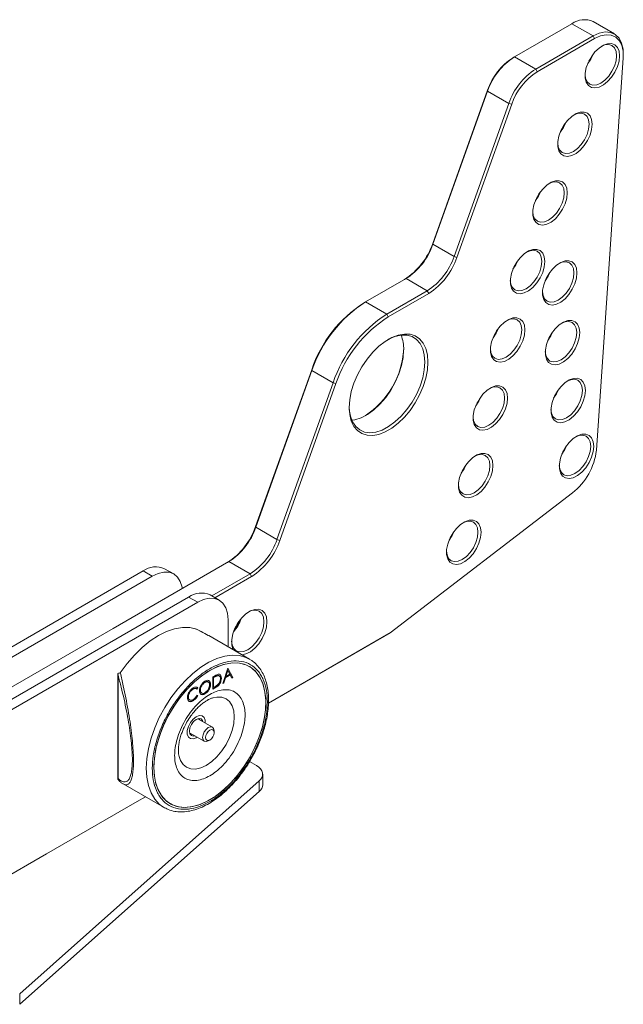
# Model space of a CAD drawing. Header units: millimetres. Extents: x 3051 to 4546, y 621 to 1589.
# Tile 6 of 6: x 4405 to 4546, y 1096 to 1326. Entities that reach past the tile are written whole.
import ezdxf

# ---------------------------------------------------------------- set-up
doc = ezdxf.new("R2010")
doc.units = ezdxf.units.MM

msp = doc.modelspace()

# ---------------------------------------------------------------- linework, layer by layer
at = {"color": 7, "linetype": 'Continuous', "lineweight": 15}
for p, q in [((4543.6, 1322.38), (4538.65, 1325.23)), ((4533.65, 1324.74), (4520.26, 1317.01)), ((4538.6, 1321.88), (4533.65, 1324.74)), ((4525.21, 1314.15), (4538.6, 1321.88)), ((4538.96, 1321.27), (4525.56, 1313.54)), ((4538.96, 1321.27), (4538.6, 1321.88)), ((4519.91, 1316.8), (4520.26, 1317.01)), ((4525.21, 1314.15), (4520.26, 1317.01)), ((4539.41, 1225.08), (4545.65, 1316.74)), ((4545.67, 1317.39), (4545.67, 1317.8)), ((4525.56, 1313.54), (4525.21, 1314.15)), ((4501.15, 1273.41), (4513.95, 1309.19)), ((4513.99, 1308.99), (4501.19, 1273.22)), ((4513.99, 1308.99), (4513.95, 1309.19)), ((4518.94, 1306.13), (4513.99, 1308.99)), ((4506.14, 1270.36), (4518.94, 1306.13)), ((4519.6, 1305.92), (4506.81, 1270.15)), ((4519.6, 1305.92), (4518.94, 1306.13)), ((4501.19, 1273.22), (4501.15, 1273.41)), ((4506.14, 1270.36), (4501.19, 1273.22)), ((4506.81, 1270.15), (4506.14, 1270.36)), ((4494.92, 1265.2), (4485.47, 1259.75)), ((4499.87, 1262.34), (4494.92, 1265.2)), ((4490.42, 1256.89), (4499.87, 1262.34)), ((4500.22, 1261.73), (4490.78, 1256.28)), ((4500.22, 1261.73), (4499.87, 1262.34)), ((4485.47, 1259.75), (4485.12, 1259.54)), ((4490.42, 1256.89), (4485.47, 1259.75)), ((4490.78, 1256.28), (4490.42, 1256.89)), ((4459.79, 1207.29), (4472.89, 1243.91)), ((4472.93, 1243.71), (4459.83, 1207.09)), ((4472.93, 1243.71), (4472.89, 1243.91)), ((4477.88, 1240.86), (4472.93, 1243.71)), ((4464.78, 1204.23), (4477.88, 1240.86)), ((4478.55, 1240.65), (4465.45, 1204.02)), ((4478.55, 1240.65), (4477.88, 1240.86)), ((4491.21, 1182.44), (4533.82, 1215.11)), ((4459.83, 1207.09), (4459.79, 1207.29)), ((4464.78, 1204.23), (4459.83, 1207.09)), ((4465.45, 1204.02), (4464.78, 1204.23)), ((4453.56, 1199.07), (4426.51, 1183.46)), ((4458.51, 1196.22), (4453.56, 1199.07)), ((4433.54, 1196.91), (4326.17, 1134.92)), ((4435.66, 1195.68), (4433.54, 1196.91)), ((4440.66, 1196.18), (4438.54, 1197.4)), ((4435.66, 1195.68), (4328.29, 1133.7)), ((4449.55, 1191.05), (4458.51, 1196.22)), ((4458.86, 1195.61), (4450.26, 1190.64)), ((4458.86, 1195.61), (4458.51, 1196.22)), ((4444.15, 1190.78), (4336.77, 1128.8)), ((4446.27, 1189.56), (4338.89, 1127.57)), ((4446.27, 1189.56), (4444.15, 1190.78)), ((4451.27, 1190.05), (4449.15, 1191.28)), ((4453.34, 1179.18), (4453.34, 1185.48)), ((4426.51, 1183.46), (4332.07, 1128.94)), ((4445.88, 1183.31), (4445.49, 1183.44)), ((4445.83, 1183.34), (4445.96, 1183.31)), ((4448.83, 1181.77), (4448.59, 1181.9)), ((4458.39, 1176.26), (4448.84, 1181.78)), ((4462.8, 1166.03), (4491.21, 1182.44)), ((4490.89, 1182.25), (4462.8, 1166.03)), ((4490.89, 1182.25), (4491.21, 1182.44)), ((4452.12, 1170.62), (4453.29, 1174.15)), ((4453.23, 1173.65), (4452.78, 1172.3)), ((4453.3, 1173.61), (4452.86, 1172.26)), ((4453.23, 1173.65), (4453.3, 1173.61)), ((4453.29, 1174.15), (4453.32, 1174.17)), ((4453.29, 1174.15), (4454.39, 1172.02)), ((4453.74, 1172.77), (4453.3, 1173.61)), ((4453.32, 1174.17), (4454.46, 1171.97)), ((4427.64, 1172.95), (4427.64, 1148.25)), ((4427.67, 1172.53), (4427.64, 1172.94)), ((4427.67, 1148.39), (4427.67, 1172.53)), ((4449.77, 1172.12), (4450.27, 1172.41)), ((4449.77, 1169.26), (4449.77, 1172.12)), ((4450.09, 1172.1), (4449.92, 1172)), ((4449.92, 1172), (4449.92, 1169.73)), ((4449.92, 1172), (4449.99, 1171.96)), ((4450.16, 1172.06), (4449.99, 1171.96)), ((4449.99, 1171.96), (4449.99, 1169.69)), ((4450.09, 1172.1), (4450.16, 1172.06)), ((4450.85, 1172.46), (4450.93, 1172.42)), ((4451.73, 1171.87), (4451.8, 1171.83)), ((4452.66, 1171.93), (4452.29, 1170.8)), ((4452.74, 1171.89), (4452.36, 1170.76)), ((4453.79, 1172.58), (4452.66, 1171.93)), ((4452.66, 1171.93), (4452.74, 1171.89)), ((4453.86, 1172.54), (4452.74, 1171.89)), ((4452.78, 1172.3), (4452.86, 1172.26)), ((4452.86, 1172.26), (4453.74, 1172.77)), ((4453.79, 1172.58), (4453.86, 1172.54)), ((4454.22, 1171.84), (4453.86, 1172.54)), ((4454.39, 1172.02), (4454.19, 1171.9)), ((4454.46, 1171.97), (4454.22, 1171.84)), ((4454.39, 1172.02), (4454.46, 1171.97)), ((4445.11, 1169.3), (4445.18, 1169.26)), ((4445.98, 1169.72), (4446.21, 1169.62)), ((4446.21, 1169.62), (4446.01, 1169.34)), ((4446.28, 1169.58), (4446.08, 1169.3)), ((4446.21, 1169.62), (4446.28, 1169.58)), ((4446.81, 1169.06), (4446.88, 1169.01)), ((4447.88, 1170.9), (4447.95, 1170.85)), ((4449.19, 1170.44), (4449.26, 1170.4)), ((4450.46, 1169.75), (4449.77, 1169.35)), ((4450.54, 1169.71), (4449.77, 1169.26)), ((4449.92, 1169.73), (4449.99, 1169.69)), ((4449.99, 1169.69), (4450.27, 1169.85)), ((4450.46, 1169.75), (4450.54, 1169.71)), ((4452.36, 1170.76), (4452.12, 1170.62)), ((4452.29, 1170.8), (4452.15, 1170.72)), ((4452.29, 1170.8), (4452.36, 1170.76)), ((4444.02, 1167.45), (4444.09, 1167.41)), ((4445.13, 1166.59), (4445.2, 1166.55)), ((4446.08, 1167.83), (4446.28, 1167.78)), ((4447.89, 1168.19), (4447.96, 1168.15)), ((4449.55, 1167.16), (4449.9, 1167.27)), ((4449.69, 1160.38), (4446.26, 1162.36)), ((4450.09, 1159.1), (4450.09, 1159.51)), ((4444.36, 1159.07), (4447.79, 1157.09)), ((4448.74, 1157.19), (4449.1, 1157.39)), ((4458.38, 1152.35), (4459.97, 1151.43)), ((4427.64, 1148.24), (4427.67, 1148.39)), ((4461.44, 1146.94), (4461.44, 1149.39)), ((4460.63, 1147.82), (4404.68, 1098.09)), ((4428.84, 1147.14), (4428.8, 1147.17)), ((4428.84, 1147.13), (4438.39, 1141.62)), ((4460.63, 1147.82), (4460.63, 1145.37)), ((4460.63, 1145.37), (4404.68, 1095.64)), ((4434.05, 1144.13), (4432.13, 1143.02)), ((4410.91, 1130.77), (4432.13, 1143.02)), ((4438.39, 1141.62), (4438.08, 1141.81)), ((4410.91, 1130.77), (4396.77, 1122.61)), ((4404.68, 1098.09), (4404.68, 1095.64))]:
    msp.add_line(p, q, dxfattribs=at)
at = {"color": 8, "linetype": 'Continuous', "lineweight": 15}
msp.add_line((4448.59, 1181.9), (4445.96, 1183.31), dxfattribs=at)
at = {"color": 7, "linetype": 'Continuous', "lineweight": 15, "flags": 128}
for points in [[(4538.6, 1321.88), (4540.05, 1322.54), (4541.44, 1322.83), (4542.71, 1322.73), (4543.8, 1322.25), (4544.68, 1321.4), (4545.29, 1320.23), (4545.62, 1318.78), (4545.67, 1317.8)], [(4545.65, 1316.74), (4545.62, 1318.32), (4545.31, 1319.7), (4544.73, 1320.82), (4543.9, 1321.62), (4542.86, 1322.08), (4541.65, 1322.17), (4540.34, 1321.9), (4538.96, 1321.27)], [(4544.81, 1317.26), (4544.68, 1316.03), (4544.31, 1314.73), (4543.71, 1313.45), (4542.93, 1312.25), (4542.02, 1311.23), (4541.03, 1310.44), (4540.02, 1309.93), (4539.06, 1309.73), (4538.21, 1309.87), (4537.51, 1310.32), (4537.03, 1311.06), (4536.78, 1312.04), (4536.78, 1313.21), (4537.03, 1314.49), (4537.51, 1315.79), (4538.21, 1317.04), (4539.06, 1318.16), (4540.02, 1319.07), (4541.03, 1319.73), (4542.02, 1320.08), (4542.93, 1320.11), (4543.71, 1319.82), (4544.31, 1319.22), (4544.68, 1318.35), (4544.81, 1317.26)], [(4544.1, 1317.26), (4543.97, 1318.29), (4543.61, 1319.1), (4543.02, 1319.64), (4542.26, 1319.88), (4541.37, 1319.79), (4540.59, 1319.48)], [(4536.75, 1312.82), (4536.87, 1311.99), (4537.24, 1311.18), (4537.82, 1310.64), (4538.58, 1310.4), (4539.47, 1310.49), (4540.42, 1310.89), (4541.37, 1311.59), (4542.26, 1312.52), (4543.02, 1313.64), (4543.61, 1314.86), (4543.97, 1316.09), (4544.1, 1317.26)], [(4538.62, 1317.63), (4538.07, 1316.5), (4537.37, 1315.45)], [(4537.59, 1315.96), (4538.06, 1316.71), (4538.3, 1317.18)], [(4538.41, 1301.26), (4538.28, 1300.03), (4537.91, 1298.73), (4537.32, 1297.45), (4536.54, 1296.26), (4535.63, 1295.23), (4534.63, 1294.44), (4533.62, 1293.93), (4532.66, 1293.74), (4531.81, 1293.87), (4531.12, 1294.32), (4530.63, 1295.06), (4530.38, 1296.05), (4530.38, 1297.21), (4530.63, 1298.49), (4531.12, 1299.79), (4531.81, 1301.04), (4532.66, 1302.16), (4533.62, 1303.07), (4534.63, 1303.73), (4535.63, 1304.08), (4536.54, 1304.11), (4537.32, 1303.82), (4537.91, 1303.22), (4538.28, 1302.35), (4538.41, 1301.26)], [(4537.7, 1301.26), (4537.58, 1302.29), (4537.21, 1303.1), (4536.63, 1303.65), (4535.87, 1303.88), (4534.98, 1303.79), (4534.2, 1303.48)], [(4530.35, 1296.82), (4530.47, 1295.99), (4530.84, 1295.18), (4531.43, 1294.64), (4532.19, 1294.4), (4533.07, 1294.49), (4534.03, 1294.9), (4534.98, 1295.59), (4535.87, 1296.53), (4536.63, 1297.64), (4537.21, 1298.86), (4537.58, 1300.09), (4537.7, 1301.26)], [(4532.23, 1301.63), (4531.68, 1300.5), (4530.97, 1299.46)], [(4531.2, 1299.96), (4531.66, 1300.71), (4531.9, 1301.18)], [(4532.58, 1285.22), (4532.46, 1283.99), (4532.08, 1282.69), (4531.49, 1281.41), (4530.71, 1280.21), (4529.8, 1279.19), (4528.8, 1278.4), (4527.8, 1277.89), (4526.84, 1277.7), (4525.98, 1277.83), (4525.29, 1278.28), (4524.8, 1279.02), (4524.55, 1280.01), (4524.55, 1281.17), (4524.8, 1282.45), (4525.29, 1283.75), (4525.98, 1285), (4526.84, 1286.12), (4527.8, 1287.03), (4528.8, 1287.69), (4529.8, 1288.04), (4530.71, 1288.07), (4531.49, 1287.78), (4532.08, 1287.18), (4532.46, 1286.31), (4532.58, 1285.22)], [(4531.88, 1285.22), (4531.75, 1286.25), (4531.38, 1287.06), (4530.8, 1287.6), (4530.04, 1287.84), (4529.15, 1287.75), (4528.37, 1287.44)], [(4524.53, 1280.78), (4524.65, 1279.95), (4525.01, 1279.14), (4525.6, 1278.6), (4526.36, 1278.36), (4527.25, 1278.45), (4528.2, 1278.86), (4529.15, 1279.55), (4530.04, 1280.49), (4530.8, 1281.6), (4531.38, 1282.82), (4531.75, 1284.05), (4531.88, 1285.22)], [(4526.4, 1285.59), (4525.85, 1284.46), (4525.14, 1283.41)], [(4525.37, 1283.92), (4525.83, 1284.67), (4526.08, 1285.14)], [(4527.34, 1269.18), (4527.21, 1267.95), (4526.84, 1266.65), (4526.24, 1265.37), (4525.47, 1264.18), (4524.55, 1263.15), (4523.56, 1262.36), (4522.55, 1261.85), (4521.59, 1261.66), (4520.74, 1261.79), (4520.04, 1262.24), (4519.56, 1262.98), (4519.31, 1263.97), (4519.31, 1265.13), (4519.56, 1266.41), (4520.04, 1267.71), (4520.74, 1268.96), (4521.59, 1270.08), (4522.55, 1270.99), (4523.56, 1271.65), (4524.55, 1272), (4525.47, 1272.03), (4526.24, 1271.74), (4526.84, 1271.14), (4527.21, 1270.27), (4527.34, 1269.18)], [(4526.63, 1269.18), (4526.5, 1270.21), (4526.14, 1271.02), (4525.55, 1271.57), (4524.79, 1271.8), (4523.9, 1271.71), (4523.12, 1271.4)], [(4519.28, 1264.74), (4519.4, 1263.91), (4519.77, 1263.1), (4520.35, 1262.56), (4521.11, 1262.32), (4522, 1262.41), (4522.95, 1262.82), (4523.9, 1263.51), (4524.79, 1264.45), (4525.55, 1265.56), (4526.14, 1266.78), (4526.5, 1268.01), (4526.63, 1269.18)], [(4521.15, 1269.55), (4520.6, 1268.42), (4519.9, 1267.38)], [(4520.13, 1267.88), (4520.59, 1268.63), (4520.83, 1269.1)], [(4534.85, 1266.52), (4534.73, 1265.29), (4534.35, 1263.99), (4533.76, 1262.7), (4532.98, 1261.51), (4532.07, 1260.49), (4531.08, 1259.7), (4530.07, 1259.19), (4529.11, 1258.99), (4528.25, 1259.13), (4527.56, 1259.58), (4527.08, 1260.32), (4526.82, 1261.3), (4526.82, 1262.47), (4527.08, 1263.74), (4527.56, 1265.05), (4528.25, 1266.3), (4529.11, 1267.42), (4530.07, 1268.33), (4531.08, 1268.99), (4532.07, 1269.34), (4532.98, 1269.37), (4533.76, 1269.08), (4534.35, 1268.48), (4534.73, 1267.61), (4534.85, 1266.52)], [(4534.15, 1266.52), (4534.02, 1267.55), (4533.65, 1268.36), (4533.07, 1268.9), (4532.31, 1269.14), (4531.42, 1269.05), (4530.64, 1268.74)], [(4526.8, 1262.08), (4526.92, 1261.25), (4527.28, 1260.44), (4527.87, 1259.9), (4528.63, 1259.66), (4529.52, 1259.75), (4530.47, 1260.15), (4531.42, 1260.85), (4532.31, 1261.78), (4533.07, 1262.9), (4533.65, 1264.11), (4534.02, 1265.35), (4534.15, 1266.52)], [(4528.67, 1266.89), (4528.12, 1265.75), (4527.41, 1264.71)], [(4527.64, 1265.22), (4528.1, 1265.97), (4528.35, 1266.44)], [(4522.69, 1253.19), (4522.56, 1251.96), (4522.19, 1250.66), (4521.59, 1249.37), (4520.82, 1248.18), (4519.9, 1247.16), (4518.91, 1246.37), (4517.9, 1245.86), (4516.94, 1245.66), (4516.09, 1245.79), (4515.4, 1246.25), (4514.91, 1246.99), (4514.66, 1247.97), (4514.66, 1249.14), (4514.91, 1250.41), (4515.4, 1251.72), (4516.09, 1252.97), (4516.94, 1254.08), (4517.9, 1255), (4518.91, 1255.66), (4519.9, 1256.01), (4520.82, 1256.04), (4521.59, 1255.75), (4522.19, 1255.15), (4522.56, 1254.28), (4522.69, 1253.19)], [(4521.98, 1253.19), (4521.85, 1254.22), (4521.49, 1255.03), (4520.9, 1255.57), (4520.14, 1255.81), (4519.25, 1255.72), (4518.47, 1255.41)], [(4535.51, 1252.57), (4535.38, 1251.34), (4535.01, 1250.04), (4534.42, 1248.75), (4533.64, 1247.56), (4532.73, 1246.53), (4531.73, 1245.74), (4530.73, 1245.23), (4529.76, 1245.04), (4528.91, 1245.17), (4528.22, 1245.62), (4527.73, 1246.37), (4527.48, 1247.35), (4527.48, 1248.52), (4527.73, 1249.79), (4528.22, 1251.1), (4528.91, 1252.35), (4529.76, 1253.46), (4530.73, 1254.38), (4531.73, 1255.03), (4532.73, 1255.39), (4533.64, 1255.42), (4534.42, 1255.12), (4535.01, 1254.52), (4535.38, 1253.65), (4535.51, 1252.57)], [(4534.8, 1252.57), (4534.68, 1253.6), (4534.31, 1254.41), (4533.73, 1254.95), (4532.97, 1255.18), (4532.08, 1255.1), (4531.3, 1254.79)], [(4500.03, 1245.7), (4499.9, 1243.88), (4499.53, 1241.96), (4498.92, 1240), (4498.09, 1238.06), (4497.06, 1236.17), (4495.86, 1234.4), (4494.53, 1232.8), (4493.09, 1231.4), (4491.59, 1230.25), (4490.08, 1229.37), (4488.58, 1228.8), (4487.14, 1228.54), (4485.81, 1228.6), (4484.61, 1228.98), (4483.58, 1229.68), (4482.75, 1230.67), (4482.14, 1231.92), (4481.77, 1233.41), (4481.64, 1235.08), (4481.77, 1236.9), (4482.14, 1238.82), (4482.75, 1240.77), (4483.58, 1242.72), (4484.61, 1244.6), (4485.81, 1246.37), (4487.14, 1247.98), (4488.58, 1249.38), (4490.08, 1250.53), (4491.59, 1251.41), (4493.09, 1251.98), (4494.53, 1252.24), (4495.86, 1252.18), (4497.06, 1251.79), (4498.09, 1251.1), (4498.92, 1250.11), (4499.53, 1248.85), (4499.9, 1247.37), (4500.03, 1245.7)], [(4499.32, 1245.7), (4499.19, 1247.35), (4498.82, 1248.8), (4498.2, 1250.02), (4497.36, 1250.97), (4496.32, 1251.63), (4495.12, 1251.96), (4493.78, 1251.97), (4492.34, 1251.65), (4490.86, 1251.01), (4490.66, 1250.9)], [(4514.63, 1248.75), (4514.75, 1247.92), (4515.12, 1247.11), (4515.7, 1246.57), (4516.46, 1246.33), (4517.35, 1246.42), (4518.3, 1246.82), (4519.25, 1247.52), (4520.14, 1248.45), (4520.9, 1249.57), (4521.49, 1250.78), (4521.85, 1252.02), (4521.98, 1253.19)], [(4516.5, 1253.56), (4515.95, 1252.42), (4515.25, 1251.38)], [(4515.48, 1251.89), (4515.94, 1252.64), (4516.18, 1253.11)], [(4527.45, 1248.13), (4527.58, 1247.3), (4527.94, 1246.49), (4528.53, 1245.94), (4529.29, 1245.71), (4530.18, 1245.8), (4531.13, 1246.2), (4532.08, 1246.89), (4532.97, 1247.83), (4533.73, 1248.95), (4534.31, 1250.16), (4534.68, 1251.4), (4534.8, 1252.57)], [(4529.33, 1252.94), (4528.78, 1251.8), (4528.07, 1250.76)], [(4528.3, 1251.27), (4528.76, 1252.02), (4529, 1252.48)], [(4494.37, 1248.55), (4494.24, 1246.75), (4493.87, 1244.86), (4493.25, 1242.93), (4492.41, 1241.01), (4491.37, 1239.16), (4490.17, 1237.43), (4488.83, 1235.88), (4487.39, 1234.55), (4485.91, 1233.47), (4484.41, 1232.68), (4482.94, 1232.2), (4482.27, 1232.08)], [(4481.64, 1235.29), (4481.67, 1234.64), (4481.93, 1233.08), (4482.43, 1231.74), (4483.16, 1230.65), (4484.1, 1229.85), (4485.23, 1229.35), (4486.5, 1229.18), (4487.89, 1229.34), (4489.36, 1229.82), (4490.86, 1230.61), (4492.34, 1231.69), (4493.78, 1233.02), (4495.12, 1234.58), (4496.32, 1236.3), (4497.36, 1238.15), (4498.2, 1240.07), (4498.82, 1242), (4499.19, 1243.9), (4499.32, 1245.7)], [(4518.65, 1237.29), (4518.52, 1236.06), (4518.15, 1234.76), (4517.55, 1233.47), (4516.78, 1232.28), (4515.86, 1231.25), (4514.87, 1230.46), (4513.86, 1229.95), (4512.9, 1229.76), (4512.05, 1229.89), (4511.36, 1230.34), (4510.87, 1231.08), (4510.62, 1232.07), (4510.62, 1233.23), (4510.87, 1234.51), (4511.36, 1235.81), (4512.05, 1237.06), (4512.9, 1238.18), (4513.86, 1239.1), (4514.87, 1239.75), (4515.86, 1240.11), (4516.78, 1240.14), (4517.55, 1239.84), (4518.15, 1239.24), (4518.52, 1238.37), (4518.65, 1237.29)], [(4536.82, 1239.05), (4536.69, 1237.82), (4536.32, 1236.52), (4535.72, 1235.23), (4534.95, 1234.04), (4534.03, 1233.02), (4533.04, 1232.22), (4532.03, 1231.72), (4531.07, 1231.52), (4530.22, 1231.65), (4529.53, 1232.11), (4529.04, 1232.85), (4528.79, 1233.83), (4528.79, 1235), (4529.04, 1236.27), (4529.53, 1237.58), (4530.22, 1238.83), (4531.07, 1239.94), (4532.03, 1240.86), (4533.04, 1241.52), (4534.03, 1241.87), (4534.95, 1241.9), (4535.72, 1241.61), (4536.32, 1241.01), (4536.69, 1240.14), (4536.82, 1239.05)], [(4536.11, 1239.05), (4535.98, 1240.08), (4535.62, 1240.89), (4535.03, 1241.43), (4534.27, 1241.67), (4533.38, 1241.58), (4532.61, 1241.27)], [(4512.46, 1237.65), (4511.91, 1236.52), (4511.21, 1235.48)], [(4517.94, 1237.29), (4517.81, 1238.31), (4517.45, 1239.12), (4516.86, 1239.67), (4516.1, 1239.9), (4515.21, 1239.81), (4514.44, 1239.5)], [(4528.76, 1234.61), (4528.88, 1233.78), (4529.25, 1232.97), (4529.83, 1232.42), (4530.59, 1232.19), (4531.48, 1232.28), (4532.43, 1232.68), (4533.38, 1233.38), (4534.27, 1234.31), (4535.03, 1235.43), (4535.62, 1236.64), (4535.98, 1237.88), (4536.11, 1239.05)], [(4530.63, 1239.42), (4530.08, 1238.28), (4529.38, 1237.24)], [(4529.61, 1237.75), (4530.07, 1238.5), (4530.31, 1238.97)], [(4510.59, 1232.84), (4510.71, 1232.01), (4511.08, 1231.2), (4511.66, 1230.66), (4512.42, 1230.43), (4513.31, 1230.51), (4514.26, 1230.92), (4515.21, 1231.61), (4516.1, 1232.55), (4516.86, 1233.66), (4517.45, 1234.88), (4517.81, 1236.11), (4517.94, 1237.29)], [(4511.44, 1235.98), (4511.9, 1236.74), (4512.14, 1237.2)], [(4538.77, 1226), (4538.64, 1224.77), (4538.27, 1223.47), (4537.68, 1222.19), (4536.9, 1220.99), (4535.98, 1219.97), (4534.99, 1219.18), (4533.98, 1218.67), (4533.02, 1218.47), (4532.17, 1218.61), (4531.48, 1219.06), (4530.99, 1219.8), (4530.74, 1220.78), (4530.74, 1221.95), (4530.99, 1223.23), (4531.48, 1224.53), (4532.17, 1225.78), (4533.02, 1226.9), (4533.98, 1227.81), (4534.99, 1228.47), (4535.98, 1228.82), (4536.9, 1228.85), (4537.68, 1228.56), (4538.27, 1227.96), (4538.64, 1227.09), (4538.77, 1226)], [(4538.06, 1226), (4537.94, 1227.03), (4537.57, 1227.84), (4536.98, 1228.38), (4536.22, 1228.62), (4535.34, 1228.53), (4534.56, 1228.22)], [(4532.59, 1226.37), (4532.03, 1225.24), (4531.33, 1224.19)], [(4515.23, 1221.51), (4515.1, 1220.28), (4514.73, 1218.98), (4514.14, 1217.7), (4513.36, 1216.5), (4512.44, 1215.48), (4511.45, 1214.69), (4510.44, 1214.18), (4509.48, 1213.99), (4508.63, 1214.12), (4507.94, 1214.57), (4507.45, 1215.31), (4507.2, 1216.3), (4507.2, 1217.46), (4507.45, 1218.74), (4507.94, 1220.04), (4508.63, 1221.29), (4509.48, 1222.41), (4510.44, 1223.32), (4511.45, 1223.98), (4512.44, 1224.33), (4513.36, 1224.36), (4514.14, 1224.07), (4514.73, 1223.47), (4515.1, 1222.6), (4515.23, 1221.51)], [(4514.52, 1221.51), (4514.4, 1222.54), (4514.03, 1223.35), (4513.44, 1223.89), (4512.68, 1224.13), (4511.8, 1224.04), (4511.02, 1223.73)], [(4530.71, 1221.56), (4530.83, 1220.73), (4531.2, 1219.92), (4531.78, 1219.38), (4532.55, 1219.14), (4533.43, 1219.23), (4534.38, 1219.63), (4535.34, 1220.33), (4536.22, 1221.26), (4536.98, 1222.38), (4537.57, 1223.6), (4537.94, 1224.83), (4538.06, 1226)], [(4531.56, 1224.7), (4532.02, 1225.45), (4532.26, 1225.92)], [(4509.05, 1221.88), (4508.49, 1220.75), (4507.79, 1219.7)], [(4507.17, 1217.07), (4507.29, 1216.24), (4507.66, 1215.43), (4508.24, 1214.89), (4509.01, 1214.65), (4509.89, 1214.74), (4510.84, 1215.15), (4511.8, 1215.84), (4512.68, 1216.78), (4513.44, 1217.89), (4514.03, 1219.11), (4514.4, 1220.34), (4514.52, 1221.51)], [(4508.02, 1220.21), (4508.48, 1220.96), (4508.72, 1221.43)], [(4512.44, 1205.92), (4512.31, 1204.69), (4511.94, 1203.39), (4511.35, 1202.1), (4510.57, 1200.91), (4509.65, 1199.88), (4508.66, 1199.09), (4507.65, 1198.58), (4506.69, 1198.39), (4505.84, 1198.52), (4505.15, 1198.97), (4504.66, 1199.71), (4504.41, 1200.7), (4504.41, 1201.87), (4504.66, 1203.14), (4505.15, 1204.44), (4505.84, 1205.69), (4506.69, 1206.81), (4507.65, 1207.73), (4508.66, 1208.38), (4509.65, 1208.74), (4510.57, 1208.77), (4511.35, 1208.47), (4511.94, 1207.87), (4512.31, 1207), (4512.44, 1205.92)], [(4511.73, 1205.92), (4511.61, 1206.94), (4511.24, 1207.76), (4510.66, 1208.3), (4509.89, 1208.53), (4509.01, 1208.45), (4508.23, 1208.14)], [(4504.38, 1201.48), (4504.5, 1200.65), (4504.87, 1199.83), (4505.46, 1199.29), (4506.22, 1199.06), (4507.1, 1199.14), (4508.06, 1199.55), (4509.01, 1200.24), (4509.89, 1201.18), (4510.66, 1202.29), (4511.24, 1203.51), (4511.61, 1204.75), (4511.73, 1205.92)], [(4506.26, 1206.28), (4505.71, 1205.15), (4505, 1204.11)], [(4505.23, 1204.61), (4505.69, 1205.37), (4505.93, 1205.83)], [(4442.65, 1192.78), (4442.6, 1193.11), (4442.19, 1194.41), (4441.54, 1195.45), (4440.66, 1196.18), (4439.59, 1196.57), (4438.37, 1196.62), (4437.04, 1196.32), (4435.66, 1195.68)], [(4453.34, 1185.48), (4453.2, 1186.99), (4452.8, 1188.29), (4452.15, 1189.33), (4451.27, 1190.05), (4450.2, 1190.45), (4448.97, 1190.5), (4447.65, 1190.2), (4446.27, 1189.56)], [(4454.54, 1178.48), (4454.46, 1178.65), (4454.2, 1179.66), (4454.2, 1180.86), (4454.46, 1182.17), (4454.96, 1183.5), (4455.67, 1184.79), (4456.55, 1185.93), (4457.53, 1186.87), (4458.57, 1187.55), (4459.59, 1187.91), (4460.52, 1187.94), (4461.32, 1187.64), (4461.93, 1187.02), (4462.31, 1186.13), (4462.44, 1185.02), (4462.44, 1185.02)], [(4461.74, 1185.02), (4461.61, 1186.07), (4461.23, 1186.91), (4460.63, 1187.47), (4459.85, 1187.71), (4458.93, 1187.62), (4458.13, 1187.3)], [(4454.18, 1180.45), (4454.3, 1179.59), (4454.68, 1178.76), (4455.28, 1178.2), (4456.06, 1177.96), (4456.98, 1178.05), (4457.95, 1178.46), (4458.93, 1179.18), (4459.85, 1180.14), (4460.63, 1181.29), (4461.23, 1182.54), (4461.61, 1183.81), (4461.74, 1185.02)], [(4462.44, 1185.02), (4462.31, 1183.75), (4461.93, 1182.42), (4461.32, 1181.1), (4460.52, 1179.88), (4459.59, 1178.82), (4458.57, 1178.01), (4457.53, 1177.49), (4456.6, 1177.29)], [(4445.96, 1183.31), (4444.39, 1183.67), (4442.68, 1183.7), (4440.87, 1183.4), (4438.99, 1182.76), (4437.08, 1181.8), (4435.16, 1180.55), (4433.28, 1179.01), (4431.47, 1177.23), (4429.76, 1175.23), (4428.19, 1173.05)], [(4436.01, 1150.98), (4436.14, 1148.95), (4436.52, 1147.11), (4437.15, 1145.49), (4438, 1144.12), (4439.08, 1143.04), (4440.34, 1142.25), (4441.78, 1141.79), (4443.36, 1141.65), (4445.05, 1141.83), (4446.82, 1142.35), (4448.64, 1143.17), (4450.46, 1144.3), (4452.26, 1145.7), (4454, 1147.36), (4455.64, 1149.23), (4457.15, 1151.28), (4458.51, 1153.47), (4459.68, 1155.76), (4460.65, 1158.11), (4461.39, 1160.46), (4461.89, 1162.78), (4462.15, 1165.01), (4462.15, 1167.12), (4461.89, 1169.06), (4461.39, 1170.8), (4460.65, 1172.29), (4459.68, 1173.52), (4458.51, 1174.46), (4457.15, 1175.09), (4455.64, 1175.39), (4454, 1175.37), (4452.26, 1175.02), (4450.46, 1174.35), (4448.64, 1173.37), (4446.82, 1172.1), (4445.05, 1170.57), (4443.36, 1168.8), (4441.78, 1166.83), (4440.34, 1164.71), (4439.08, 1162.46), (4438, 1160.13), (4437.15, 1157.78), (4436.52, 1155.44), (4436.14, 1153.16), (4436.01, 1150.98)], [(4449.1, 1173.64), (4450.92, 1174.54), (4452.7, 1175.14), (4454.42, 1175.41), (4456.03, 1175.35), (4457.5, 1174.96), (4458.82, 1174.25), (4459.94, 1173.24), (4460.85, 1171.94), (4461.54, 1170.38), (4461.98, 1168.59), (4462.17, 1166.61), (4462.11, 1164.46), (4461.79, 1162.21), (4461.23, 1159.88), (4460.42, 1157.52), (4459.4, 1155.18), (4458.18, 1152.91), (4456.79, 1150.75), (4455.24, 1148.74), (4453.57, 1146.92), (4451.82, 1145.33), (4450.01, 1143.99), (4448.18, 1142.94), (4446.38, 1142.19), (4444.62, 1141.76), (4442.95, 1141.65), (4441.41, 1141.87), (4440.01, 1142.42), (4438.79, 1143.28), (4437.77, 1144.44), (4436.97, 1145.87), (4436.4, 1147.55), (4436.09, 1149.44), (4436.02, 1151.51), (4436.21, 1153.72), (4436.65, 1156.02), (4437.34, 1158.37), (4438.25, 1160.72), (4439.37, 1163.03), (4440.69, 1165.25), (4442.16, 1167.34), (4443.78, 1169.26), (4445.49, 1170.97), (4447.28, 1172.44), (4449.1, 1173.64)], [(4446.13, 1158.05), (4445.91, 1157.92), (4445.19, 1157.65), (4444.55, 1157.71), (4444.08, 1158.09), (4443.83, 1158.74), (4443.83, 1159.59), (4444.08, 1160.53), (4444.55, 1161.46), (4445.19, 1162.25), (4445.91, 1162.82), (4445.91, 1162.82)], [(4445.91, 1162.21), (4445.31, 1161.72), (4444.79, 1161.02), (4444.44, 1160.22), (4444.32, 1159.45), (4444.44, 1158.82), (4444.79, 1158.42), (4445.31, 1158.32), (4445.57, 1158.38)], [(4445.91, 1162.82), (4446.64, 1163.09), (4447.28, 1163.03), (4447.75, 1162.66), (4448, 1162), (4448.02, 1161.35)], [(4447.47, 1161.67), (4447.38, 1161.92), (4447.04, 1162.32), (4446.52, 1162.42), (4445.91, 1162.21)], [(4446.63, 1162.42), (4446.68, 1162.33), (4446.76, 1162.08)], [(4448.74, 1157.19), (4448.74, 1157.19), (4448.23, 1157.01), (4447.79, 1157.09), (4447.5, 1157.43), (4447.4, 1157.96), (4447.5, 1158.61), (4447.79, 1159.29), (4448.23, 1159.87), (4448.74, 1160.29)], [(4449.1, 1159.68), (4449.47, 1159.81), (4449.8, 1159.75), (4450.01, 1159.5), (4450.09, 1159.1), (4450.01, 1158.62), (4449.8, 1158.13), (4449.47, 1157.7), (4449.1, 1157.39), (4448.72, 1157.26), (4448.4, 1157.32), (4448.18, 1157.57), (4448.11, 1157.96), (4448.18, 1158.44), (4448.4, 1158.94), (4448.72, 1159.37), (4449.1, 1159.68)], [(4448.74, 1160.29), (4449.26, 1160.47), (4449.69, 1160.38), (4449.98, 1160.05), (4450.09, 1159.51)], [(4444.86, 1158.79), (4444.6, 1158.73), (4444.49, 1158.72)], [(4441.93, 1153.5), (4441.85, 1153.84), (4441.85, 1153.85)], [(4459.97, 1151.43), (4460.52, 1151.06), (4460.95, 1150.64), (4461.25, 1150.18), (4461.41, 1149.7), (4461.43, 1149.21), (4461.3, 1148.72), (4461.03, 1148.25), (4460.63, 1147.82)]]:
    msp.add_lwpolyline(points, dxfattribs=at)
at = {"color": 8, "linetype": 'Continuous', "lineweight": 15, "flags": 128}
for points in [[(4434.25, 1150.78), (4434.37, 1153.03), (4434.75, 1155.38), (4435.37, 1157.8), (4436.22, 1160.24), (4437.29, 1162.66), (4438.56, 1165.01), (4440, 1167.25), (4441.59, 1169.34), (4443.31, 1171.25), (4445.11, 1172.94), (4446.97, 1174.37), (4448.86, 1175.54), (4450.74, 1176.4), (4452.58, 1176.96), (4454.34, 1177.19), (4456, 1177.1), (4457.52, 1176.68), (4458.47, 1176.21)], [(4449.9, 1167.27), (4450.76, 1167.43), (4451.89, 1167.39), (4452.88, 1167.02), (4453.7, 1166.35), (4454.3, 1165.39), (4454.67, 1164.19), (4454.8, 1162.79), (4454.67, 1161.24), (4454.3, 1159.61), (4453.7, 1157.96), (4452.88, 1156.35), (4451.89, 1154.83), (4450.76, 1153.48), (4449.54, 1152.35), (4448.26, 1151.47), (4446.99, 1150.87), (4445.76, 1150.6), (4444.63, 1150.64), (4443.64, 1151.01), (4442.83, 1151.68), (4442.22, 1152.64), (4441.93, 1153.5)], [(4438.08, 1141.81), (4437.29, 1142.41), (4436.22, 1143.59), (4435.37, 1145.05), (4434.75, 1146.75), (4434.37, 1148.67), (4434.25, 1150.78)]]:
    msp.add_lwpolyline(points, dxfattribs=at)
at = {"color": 7, "linetype": 'Continuous', "lineweight": 15}
for centre, radius, start, end in [((4536.58, 1320.7), 4.99, 65.4072, 125.9031), ((4527.84, 1304.46), 14.67, 122.7205, 161.1985), ((4528.61, 1304.01), 15.45, 122.7204, 161.1986), ((4533.56, 1301.15), 15.45, 122.7204, 161.1986), ((4533.49, 1301.19), 14.67, 122.7205, 161.1985), ((4485.8, 1278.64), 16.22, 302.7204, 341.1985), ((4486.57, 1278.2), 15.45, 302.7202, 341.1987), ((4491.52, 1275.34), 15.45, 302.7202, 341.1987), ((4491.46, 1275.38), 16.22, 302.7204, 341.1985), ((4501.4, 1234.2), 30.12, 122.7203, 161.1987), ((4502.17, 1233.76), 30.89, 122.7203, 161.1986), ((4507.12, 1230.9), 30.89, 122.7203, 161.1986), ((4507.06, 1230.94), 30.12, 122.7203, 161.1987), ((4486.02, 1248.78), 8.36, 358.4224, 22.3593), ((4474.52, 1249.81), 19.88, 303.0406, 356.9648), ((4524.35, 1226.96), 15.17, 308.6261, 352.8597), ((4444.44, 1212.51), 16.22, 302.7203, 341.1986), ((4445.21, 1212.07), 15.45, 302.7203, 341.1986), ((4450.16, 1209.21), 15.45, 302.7203, 341.1986), ((4450.1, 1209.25), 16.22, 302.7203, 341.1986), ((4436.47, 1192.82), 5.03, 65.6929, 125.6174), ((4447.08, 1186.7), 5.03, 65.6929, 125.6174), ((4447.87, 1188.65), 9.02, 318.5024, 341.503), ((4446.93, 1189.19), 9.98, 321.4011, 338.6041), ((4459.34, 1147.03), 2.1, 307.9393, 357.7345)]:
    msp.add_arc(centre, radius, start, end, dxfattribs=at)
for points, knots in [([(4448.74, 1181.83), (4448.19, 1182.14), (4447.43, 1182.57), (4446.64, 1182.95), (4446.43, 1183.06)], [0, 0, 0, 0, 0.723821, 1, 1, 1, 1]), ([(4435.66, 1150.78), (4435.7, 1151.75), (4435.79, 1153.75), (4436.54, 1157.07), (4437.78, 1160.57), (4439.53, 1164.06), (4441.33, 1166.78), (4442.91, 1168.76), (4444.52, 1170.54), (4446.59, 1172.42), (4449.1, 1174.13), (4451.6, 1175.32), (4454.11, 1175.93), (4456.52, 1175.88), (4458.66, 1175.11), (4460.12, 1173.87), (4461.05, 1172.58), (4461.78, 1171.14), (4462.38, 1169.1), (4462.61, 1166.33), (4462.38, 1163.3), (4461.66, 1160), (4460.41, 1156.5), (4458.66, 1153.01), (4456.87, 1150.29), (4455.29, 1148.31), (4453.67, 1146.53), (4451.6, 1144.65), (4449.1, 1142.93), (4446.59, 1141.75), (4444.08, 1141.14), (4441.68, 1141.19), (4439.53, 1141.96), (4438.07, 1143.19), (4437.15, 1144.49), (4436.41, 1145.93), (4435.79, 1147.96), (4435.7, 1149.86), (4435.66, 1150.78)], [0, 0, 0, 0, 0.0291242, 0.0599929, 0.092145, 0.1249794, 0.1578138, 0.1739082, 0.190007, 0.2208758, 0.2499999, 0.2791242, 0.3099929, 0.342145, 0.3749794, 0.4078137, 0.4239082, 0.4400071, 0.4708758, 0.5, 0.5291242, 0.5599929, 0.592145, 0.6249794, 0.6578138, 0.6739082, 0.6900071, 0.7208758, 0.7500001, 0.7791242, 0.809993, 0.8421449, 0.8749793, 0.9078137, 0.9239082, 0.9400071, 0.9708758, 1, 1, 1, 1]), ([(4458.76, 1152.96), (4459.17, 1153.71), (4459.75, 1154.76), (4460.48, 1156.36), (4461.05, 1157.73), (4461.62, 1159.37), (4462.11, 1161.07), (4462.48, 1162.83), (4462.74, 1164.59), (4462.85, 1166.32), (4462.8, 1168.01), (4462.6, 1169.62), (4462.24, 1171.14), (4461.71, 1172.54), (4461.01, 1173.82), (4460.12, 1174.93), (4459.26, 1175.74), (4458.66, 1176.07), (4458.46, 1176.18)], [0, 0, 0, 0, 0.0832123, 0.1168213, 0.1723718, 0.2296123, 0.2905677, 0.3536649, 0.4182966, 0.4840092, 0.5505284, 0.6177121, 0.6855005, 0.7539521, 0.8232594, 0.8938207, 0.9663649, 1, 1, 1, 1]), ([(4428.19, 1173.05), (4428.07, 1173.05), (4427.83, 1173.04), (4427.7, 1172.97), (4427.64, 1172.94)], [0, 0, 0, 0, 0.50056, 1, 1, 1, 1]), ([(4427.67, 1172.53), (4427.91, 1171.6), (4428.39, 1169.79), (4429.05, 1166.98), (4429.63, 1164.23), (4430.12, 1161.56), (4430.51, 1159.04), (4430.79, 1156.7), (4430.96, 1154.59), (4431.02, 1152.73), (4430.96, 1151.12), (4430.79, 1149.79), (4430.51, 1148.75), (4430.12, 1148.03), (4429.63, 1147.62), (4429.05, 1147.56), (4428.39, 1147.79), (4427.91, 1148.19), (4427.67, 1148.39)], [0, 0, 0, 0, 0.077983, 0.151097, 0.220832, 0.285268, 0.344745, 0.399963, 0.450778, 0.5, 0.54921, 0.600036, 0.655243, 0.714732, 0.779155, 0.848903, 0.92201, 1, 1, 1, 1]), ([(4428.19, 1173.05), (4428.42, 1172.07), (4428.86, 1170.2), (4429.47, 1167.27), (4430, 1164.44), (4430.46, 1161.66), (4430.81, 1159.05), (4431.07, 1156.62), (4431.23, 1154.4), (4431.25, 1153.13), (4431.26, 1152.5)], [0, 0, 0, 0, 0.156671, 0.298754, 0.438888, 0.565962, 0.686066, 0.796776, 0.900063, 1, 1, 1, 1]), ([(4446.66, 1168.89), (4446.68, 1169.12), (4446.73, 1169.59), (4447.07, 1170.28), (4447.49, 1170.83), (4447.79, 1171.04), (4447.94, 1171.14)], [0, 0, 0, 0, 0.279732, 0.559328, 0.779682, 1, 1, 1, 1]), ([(4448.73, 1170.89), (4448.68, 1170.94), (4448.56, 1171.07), (4448.25, 1171.06), (4448.01, 1170.95), (4447.88, 1170.9)], [0, 0, 0, 0, 0.259657, 0.629961, 1, 1, 1, 1]), ([(4447.94, 1171.14), (4448.14, 1171.23), (4448.53, 1171.41), (4448.96, 1171.25), (4449.22, 1170.91), (4449.25, 1170.57), (4449.26, 1170.4)], [0, 0, 0, 0, 0.279766, 0.559358, 0.779572, 1, 1, 1, 1]), ([(4449.04, 1170.27), (4449.02, 1170.44), (4448.98, 1170.78), (4448.68, 1171), (4448.32, 1171.03), (4448.08, 1170.91), (4447.95, 1170.85)], [0, 0, 0, 0, 0.279469, 0.558871, 0.779514, 1, 1, 1, 1]), ([(4448.7, 1171.29), (4448.77, 1171.28), (4448.96, 1171.24), (4449.15, 1170.94), (4449.18, 1170.61), (4449.19, 1170.44)], [0, 0, 0, 0, 0.207629, 0.603622, 1, 1, 1, 1]), ([(4450.85, 1172.46), (4450.71, 1172.4), (4450.46, 1172.31), (4450.21, 1172.16), (4450.09, 1172.1)], [0, 0, 0, 0, 0.559541, 1, 1, 1, 1]), ([(4450.93, 1172.42), (4450.78, 1172.36), (4450.53, 1172.27), (4450.28, 1172.12), (4450.16, 1172.06)], [0, 0, 0, 0, 0.559541, 1, 1, 1, 1]), ([(4450.27, 1172.41), (4450.42, 1172.5), (4450.68, 1172.65), (4450.94, 1172.73), (4451.05, 1172.76)], [0, 0, 0, 0, 0.560449, 1, 1, 1, 1]), ([(4451.73, 1171.87), (4451.71, 1171.64), (4451.67, 1171.2), (4451.35, 1170.5), (4450.9, 1170.02), (4450.61, 1169.84), (4450.46, 1169.75)], [0, 0, 0, 0, 0.280123, 0.559247, 0.778839, 1, 1, 1, 1]), ([(4451.8, 1171.83), (4451.78, 1171.6), (4451.74, 1171.15), (4451.42, 1170.46), (4450.97, 1169.97), (4450.68, 1169.8), (4450.54, 1169.71)], [0, 0, 0, 0, 0.280123, 0.559247, 0.778839, 1, 1, 1, 1]), ([(4451.31, 1172.35), (4451.31, 1172.36), (4451.26, 1172.43), (4451.1, 1172.49), (4450.94, 1172.47), (4450.85, 1172.46)], [0, 0, 0, 0, 0.048481, 0.524052, 1, 1, 1, 1]), ([(4451.58, 1171.7), (4451.57, 1171.83), (4451.55, 1172.09), (4451.4, 1172.34), (4451.18, 1172.45), (4451.01, 1172.43), (4450.93, 1172.42)], [0, 0, 0, 0, 0.280177, 0.559763, 0.779794, 1, 1, 1, 1]), ([(4450.98, 1170.33), (4451.08, 1170.44), (4451.28, 1170.65), (4451.53, 1171.16), (4451.56, 1171.49), (4451.58, 1171.7)], [0, 0, 0, 0, 0.2805381, 0.5610203, 1, 1, 1, 1]), ([(4451.05, 1172.76), (4451.18, 1172.76), (4451.43, 1172.77), (4451.74, 1172.46), (4451.78, 1172.07), (4451.8, 1171.83)], [0, 0, 0, 0, 0.280265, 0.560714, 1, 1, 1, 1]), ([(4451.28, 1172.77), (4451.3, 1172.77), (4451.44, 1172.76), (4451.66, 1172.49), (4451.7, 1172.1), (4451.73, 1171.87)], [0, 0, 0, 0, 0.0575456, 0.4247783, 1, 1, 1, 1]), ([(4449.1, 1168.03), (4449.6, 1168.29), (4450.63, 1168.82), (4452.16, 1169.18), (4453.64, 1169.15), (4454.95, 1168.68), (4456.02, 1167.77), (4456.78, 1166.51), (4457.22, 1165), (4457.37, 1163.31), (4457.22, 1161.45), (4456.78, 1159.43), (4456.02, 1157.29), (4454.95, 1155.15), (4453.64, 1153.16), (4452.16, 1151.43), (4450.63, 1150.03), (4449.1, 1148.98), (4447.56, 1148.26), (4446.03, 1147.89), (4444.56, 1147.92), (4443.24, 1148.39), (4442.17, 1149.29), (4441.41, 1150.55), (4440.97, 1152.07), (4440.83, 1153.76), (4440.97, 1155.61), (4441.41, 1157.64), (4442.17, 1159.78), (4443.24, 1161.91), (4444.56, 1163.91), (4446.03, 1165.64), (4447.56, 1167.05), (4448.59, 1167.71), (4449.1, 1168.03)], [0, 0, 0, 0, 0.029129, 0.060003, 0.09216, 0.125, 0.15784, 0.189997, 0.220871, 0.25, 0.279129, 0.310003, 0.34216, 0.375, 0.40784, 0.439997, 0.470871, 0.5, 0.529129, 0.560003, 0.59216, 0.625, 0.65784, 0.689997, 0.720871, 0.75, 0.779129, 0.810003, 0.84216, 0.875, 0.90784, 0.939997, 0.970871, 1, 1, 1, 1]), ([(4443.87, 1167.3), (4443.89, 1167.54), (4443.93, 1168.01), (4444.3, 1168.72), (4444.74, 1169.25), (4445.05, 1169.46), (4445.2, 1169.56)], [0, 0, 0, 0, 0.27951, 0.559079, 0.779373, 1, 1, 1, 1]), ([(4445.11, 1169.3), (4444.96, 1169.18), (4444.64, 1168.96), (4444.27, 1168.44), (4444.05, 1167.9), (4444.03, 1167.6), (4444.02, 1167.45)], [0, 0, 0, 0, 0.279855, 0.559519, 0.779682, 1, 1, 1, 1]), ([(4445.18, 1169.26), (4445.03, 1169.14), (4444.71, 1168.92), (4444.34, 1168.4), (4444.12, 1167.86), (4444.1, 1167.56), (4444.09, 1167.41)], [0, 0, 0, 0, 0.279855, 0.559519, 0.779682, 1, 1, 1, 1]), ([(4446.01, 1169.34), (4445.87, 1169.41), (4445.61, 1169.54), (4445.27, 1169.37), (4445.11, 1169.3)], [0, 0, 0, 0, 0.55843, 1, 1, 1, 1]), ([(4446.08, 1169.3), (4445.94, 1169.37), (4445.68, 1169.5), (4445.34, 1169.33), (4445.18, 1169.26)], [0, 0, 0, 0, 0.55843, 1, 1, 1, 1]), ([(4445.2, 1169.56), (4445.44, 1169.66), (4445.86, 1169.85), (4446.15, 1169.67), (4446.28, 1169.58)], [0, 0, 0, 0, 0.559518, 1, 1, 1, 1]), ([(4447.96, 1168.15), (4447.77, 1168.06), (4447.39, 1167.89), (4446.96, 1168.05), (4446.7, 1168.39), (4446.67, 1168.72), (4446.66, 1168.89)], [0, 0, 0, 0, 0.279662, 0.559352, 0.779637, 1, 1, 1, 1]), ([(4447.88, 1170.9), (4447.73, 1170.78), (4447.42, 1170.55), (4447.06, 1170.03), (4446.84, 1169.5), (4446.82, 1169.2), (4446.81, 1169.06)], [0, 0, 0, 0, 0.279627, 0.559352, 0.77963, 1, 1, 1, 1]), ([(4446.81, 1169.06), (4446.83, 1168.88), (4446.86, 1168.54), (4447.09, 1168.42), (4447.2, 1168.36)], [0, 0, 0, 0, 0.504081, 1, 1, 1, 1]), ([(4447.95, 1170.85), (4447.8, 1170.74), (4447.49, 1170.51), (4447.13, 1169.99), (4446.91, 1169.46), (4446.89, 1169.16), (4446.88, 1169.01)], [0, 0, 0, 0, 0.279627, 0.559352, 0.77963, 1, 1, 1, 1]), ([(4446.88, 1169.01), (4446.9, 1168.85), (4446.94, 1168.51), (4447.24, 1168.29), (4447.59, 1168.26), (4447.83, 1168.38), (4447.95, 1168.44)], [0, 0, 0, 0, 0.279418, 0.559077, 0.77948, 1, 1, 1, 1]), ([(4449.19, 1170.44), (4449.17, 1170.21), (4449.12, 1169.74), (4448.77, 1169.04), (4448.35, 1168.5), (4448.04, 1168.29), (4447.89, 1168.19)], [0, 0, 0, 0, 0.279631, 0.559344, 0.779599, 1, 1, 1, 1]), ([(4447.95, 1168.44), (4448.11, 1168.55), (4448.43, 1168.77), (4448.79, 1169.29), (4449, 1169.83), (4449.03, 1170.12), (4449.04, 1170.27)], [0, 0, 0, 0, 0.279831, 0.559387, 0.779653, 1, 1, 1, 1]), ([(4449.26, 1170.4), (4449.24, 1170.17), (4449.2, 1169.7), (4448.84, 1169), (4448.42, 1168.45), (4448.11, 1168.25), (4447.96, 1168.15)], [0, 0, 0, 0, 0.279631, 0.559344, 0.779599, 1, 1, 1, 1]), ([(4450.27, 1169.85), (4450.41, 1169.93), (4450.65, 1170.06), (4450.88, 1170.25), (4450.98, 1170.33)], [0, 0, 0, 0, 0.560422, 1, 1, 1, 1]), ([(4443.76, 1161.62), (4444.05, 1162.09), (4444.46, 1162.76), (4445.15, 1163.67), (4445.75, 1164.4), (4446.5, 1165.16), (4447.27, 1165.84), (4448, 1166.38), (4448.44, 1166.63), (4448.64, 1166.74)], [0, 0, 0, 0, 0.21028, 0.296079, 0.436669, 0.579934, 0.730346, 0.883384, 1, 1, 1, 1]), ([(4444.18, 1166.46), (4444.08, 1166.58), (4443.9, 1166.78), (4443.88, 1167.14), (4443.87, 1167.3)], [0, 0, 0, 0, 0.55903, 1, 1, 1, 1]), ([(4444.02, 1167.45), (4444.04, 1167.27), (4444.07, 1166.93), (4444.3, 1166.81), (4444.41, 1166.75)], [0, 0, 0, 0, 0.515354, 1, 1, 1, 1]), ([(4444.09, 1167.41), (4444.11, 1167.24), (4444.15, 1166.89), (4444.46, 1166.67), (4444.82, 1166.66), (4445.07, 1166.78), (4445.2, 1166.85)], [0, 0, 0, 0, 0.279435, 0.558919, 0.779282, 1, 1, 1, 1]), ([(4445.13, 1166.59), (4444.91, 1166.49), (4444.52, 1166.3), (4444.24, 1166.44), (4444.11, 1166.51)], [0, 0, 0, 0, 0.5598, 1, 1, 1, 1]), ([(4445.2, 1166.55), (4444.98, 1166.45), (4444.59, 1166.26), (4444.31, 1166.4), (4444.18, 1166.46)], [0, 0, 0, 0, 0.5598, 1, 1, 1, 1]), ([(4446.21, 1167.82), (4446.13, 1167.67), (4445.98, 1167.38), (4445.61, 1166.93), (4445.31, 1166.72), (4445.13, 1166.59)], [0, 0, 0, 0, 0.280407, 0.560794, 1, 1, 1, 1]), ([(4445.2, 1166.85), (4445.39, 1166.98), (4445.73, 1167.23), (4445.98, 1167.65), (4446.08, 1167.83)], [0, 0, 0, 0, 0.558772, 1, 1, 1, 1]), ([(4446.28, 1167.78), (4446.2, 1167.63), (4446.05, 1167.34), (4445.68, 1166.89), (4445.38, 1166.68), (4445.2, 1166.55)], [0, 0, 0, 0, 0.280407, 0.560794, 1, 1, 1, 1]), ([(4447.89, 1168.19), (4447.71, 1168.11), (4447.33, 1167.95), (4446.98, 1168.01), (4446.88, 1168.15), (4446.88, 1168.15)], [0, 0, 0, 0, 0.493322, 0.986693, 1, 1, 1, 1]), ([(4448.64, 1166.74), (4448.7, 1166.77), (4449.01, 1166.96), (4449.43, 1167.13), (4449.73, 1167.21), (4449.83, 1167.23)], [0, 0, 0, 0, 0.138204, 0.708661, 1, 1, 1, 1]), ([(4441.92, 1153.57), (4441.87, 1153.76), (4441.78, 1154.19), (4441.73, 1155.08), (4441.8, 1156.13), (4442.01, 1157.28), (4442.31, 1158.38), (4442.67, 1159.39), (4443.12, 1160.44), (4443.52, 1161.17), (4443.76, 1161.62)], [0, 0, 0, 0, 0.111015, 0.247549, 0.383714, 0.517029, 0.652688, 0.752285, 0.849505, 1, 1, 1, 1]), ([(4438.06, 1141.85), (4438.38, 1141.66), (4439.14, 1141.18), (4440.48, 1140.76), (4442.01, 1140.56), (4443.59, 1140.63), (4445.21, 1140.95), (4446.86, 1141.52), (4448.51, 1142.31), (4450.14, 1143.31), (4451.73, 1144.5), (4453.24, 1145.83), (4454.64, 1147.27), (4455.82, 1148.65), (4456.82, 1149.96), (4457.78, 1151.33), (4458.4, 1152.36), (4458.76, 1152.96)], [0, 0, 0, 0, 0.0555139, 0.1340249, 0.2063929, 0.2791397, 0.3519899, 0.4246674, 0.4969754, 0.5687034, 0.6396128, 0.7091626, 0.7759422, 0.8403067, 0.8866278, 0.9340786, 1, 1, 1, 1]), ([(4427.88, 1147.88), (4427.87, 1147.88), (4427.76, 1147.97), (4427.69, 1148.11), (4427.64, 1148.24)], [0, 0, 0, 0, 0.05232, 1, 1, 1, 1]), ([(4427.88, 1147.88), (4428.02, 1147.75), (4428.33, 1147.45), (4428.65, 1147.25), (4428.83, 1147.14)], [0, 0, 0, 0, 0.431048, 1, 1, 1, 1])]:
    msp.add_open_spline(points, degree=3, knots=knots, dxfattribs=at)
at = {"color": 8, "linetype": 'Continuous', "lineweight": 15}
msp.add_open_spline([(4431.26, 1152.5), (4431.25, 1151.93), (4431.23, 1150.75), (4431.07, 1149.36), (4430.81, 1148.24), (4430.46, 1147.45), (4430, 1146.98), (4429.47, 1146.89), (4429.07, 1146.96), (4428.85, 1147.13), (4428.84, 1147.14)], degree=3, knots=[0, 0, 0, 0, 0.117365, 0.238665, 0.368681, 0.509732, 0.658965, 0.82354, 0.9904, 1, 1, 1, 1], dxfattribs=at)

doc.saveas('drawing.dxf')
